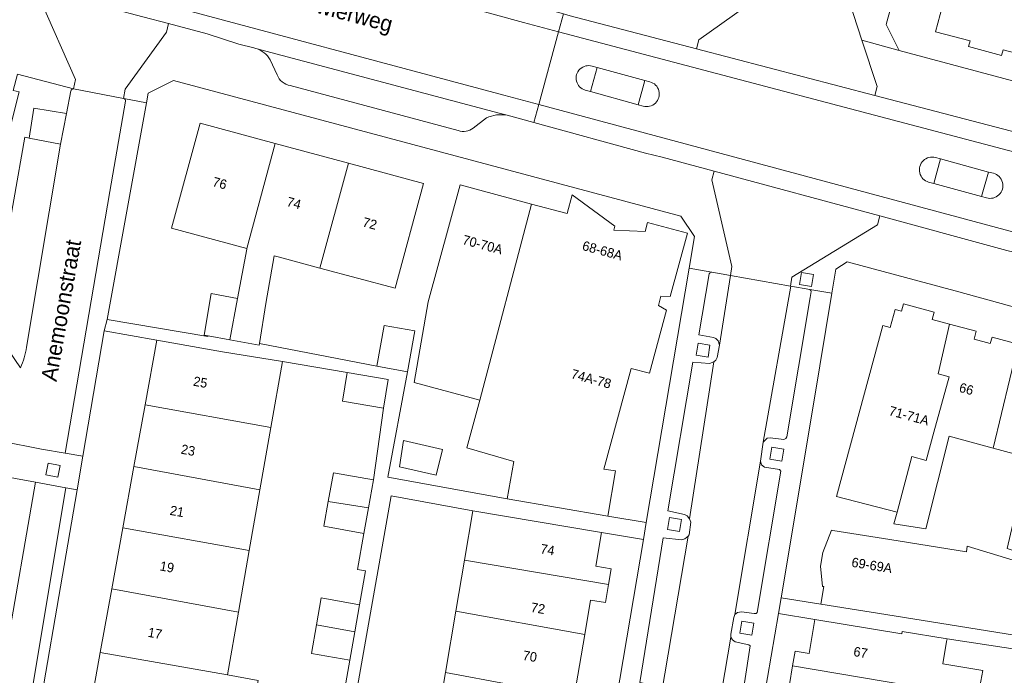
# Model space of a CAD drawing. Header units: metres. Extents: x 151448 to 154749, y 463108 to 465296.
# Tile 209 of 256: x 153318 to 153396, y 463524 to 463576. Entities that reach past the tile are written whole.
import ezdxf
from ezdxf.enums import TextEntityAlignment as Align

# ---------------------------------------------------------------- set-up
doc = ezdxf.new("R2010")
doc.units = ezdxf.units.M
for name, color, linetype, lineweight in [('B-PV-GR-GROENVOORZIENING-GV', 253, 'Continuous', 9), ('B-PV-OG-BEBOUWING-GV', 1, 'Continuous', 9), ('B-PV-OG-BEBOUWING-T18', 2, 'Continuous', 9), ('B-PV-OG-TERREIN_ERF-GV', 253, 'Continuous', 9), ('B-PV-OG-TOPOGRAFIE-T18', 2, 'Continuous', 9), ('B-PV-VH-GESLOTENVERHARDING_ASFALT-GV', 253, 'Continuous', 9), ('B-PV-VH-OPENVERHARDING_BETONSTRAATSTEEN-GV', 253, 'Continuous', 9), ('B-PV-VH-OPENVERHARDING_STRAATBAKSTEEN-GV', 253, 'Continuous', 9), ('B-PV-VH-OPENVERHARDING_TEGEL-GV', 253, 'Continuous', 9)]:
    doc.layers.add(name, color=color, linetype=linetype, lineweight=lineweight)
doc.styles.add('Drong', font='txt', dxfattribs={"height": 1.8})

msp = doc.modelspace()

# ---------------------------------------------------------------- linework, layer by layer
at = {"layer": 'B-PV-GR-GROENVOORZIENING-GV', "flags": 128}
for points in [[(153379.935, 463555.773), (153379.778, 463554.826), (153380.725, 463554.667), (153380.883, 463555.615)], [(153371.739, 463550.168), (153371.582, 463549.221), (153372.529, 463549.062), (153372.687, 463550.01)], [(153377.583, 463541.92), (153377.426, 463540.973), (153378.373, 463540.814), (153378.531, 463541.762)], [(153320.978, 463539.536), (153321.164, 463540.478), (153320.222, 463540.665), (153320.036, 463539.723)], [(153369.467, 463536.352), (153369.31, 463535.405), (153370.257, 463535.246), (153370.415, 463536.194)], [(153375.217, 463528.127), (153375.06, 463527.18), (153376.007, 463527.021), (153376.165, 463527.969)]]:
    msp.add_lwpolyline(points, close=True, dxfattribs=at)
at = {"layer": 'B-PV-OG-BEBOUWING-GV', "flags": 128}
for points in [[(153400.692, 463589.011), (153396.903, 463589.984), (153395.852, 463585.987), (153393.722, 463586.548), (153390.563, 463574.851), (153393.306, 463574.12), (153393.187, 463573.676), (153395.799, 463572.959), (153395.922, 463573.424), (153397.319, 463573.052), (153397.625, 463572.462), (153399.282, 463572.014), (153399.867, 463572.373), (153402.496, 463571.67), (153404.739, 463580.459), (153398.946, 463581.976)], [(153338.221, 463566.006), (153332.27, 463567.613), (153330.004, 463559.274), (153335.97, 463557.673)], [(153335.23, 463553.707), (153334.62, 463550.435), (153336.932, 463550.004), (153336.956, 463550.147), (153337.474, 463553.301), (153338.137, 463557.091), (153338.56, 463556.978), (153341.765, 463556.117), (153344.013, 463564.441), (153338.221, 463566.006), (153335.97, 463557.673), (153335.973, 463557.672), (153335.961, 463557.625)], [(153341.765, 463556.117), (153347.719, 463554.519), (153349.964, 463562.834), (153344.013, 463564.441)], [(153354.436, 463545.637), (153358.544, 463561.193), (153352.875, 463562.722), (153350.342, 463553.435), (153349.239, 463547.06)], [(153354.436, 463545.637), (153353.413, 463541.864), (153357.146, 463540.797), (153356.606, 463537.819), (153364.578, 463536.464), (153365.185, 463540.036), (153364.272, 463540.189), (153366.444, 463548.168), (153367.892, 463547.777), (153369.245, 463552.791), (153368.601, 463553.151), (153368.801, 463553.89), (153369.538, 463553.877), (153370.895, 463558.9), (153367.737, 463559.741), (153367.542, 463559.008), (153365.068, 463559.123), (153365.146, 463559.444), (153361.75, 463561.919), (153361.353, 463560.435), (153358.544, 463561.193)], [(153334.62, 463550.435), (153335.23, 463553.707), (153333.149, 463554.112), (153332.581, 463550.815), (153332.887, 463550.758)], [(153390.446, 463543.125), (153391.637, 463547.51), (153390.769, 463547.746), (153391.671, 463551.685), (153390.314, 463552.045), (153390.469, 463552.63), (153388.034, 463553.277), (153387.878, 463552.692), (153387.356, 463552.831), (153386.977, 463551.421), (153386.379, 463551.581), (153382.727, 463538.001), (153387.514, 463536.762), (153388.682, 463541.173), (153389.83, 463540.861)], [(153348.71, 463547.908), (153349.281, 463551.153), (153346.853, 463551.581), (153346.281, 463548.336)], [(153395.137, 463541.85), (153397.129, 463550.086), (153395.046, 463550.643), (153394.911, 463550.139), (153393.625, 463550.483), (153393.794, 463551.12), (153391.671, 463551.685), (153390.769, 463547.746), (153391.637, 463547.51), (153390.446, 463543.125), (153389.83, 463540.861), (153388.682, 463541.173), (153387.514, 463536.762), (153387.263, 463535.849), (153389.796, 463535.443), (153391.643, 463542.799)], [(153327.894, 463545.286), (153337.877, 463543.488), (153338.795, 463548.704), (153334.034, 463549.479), (153328.821, 463550.416)], [(153395.137, 463541.85), (153399.155, 463540.758), (153398.579, 463538.64), (153399.889, 463538.291), (153401.044, 463543.071), (153401.699, 463542.95), (153402.357, 463545.688), (153401.702, 463545.868), (153402.33, 463548.16), (153400.497, 463548.649), (153400.63, 463549.148), (153397.129, 463550.086)], [(153346.791, 463545.022), (153347.175, 463547.292), (153343.922, 463547.843), (153343.537, 463545.573)], [(153327.894, 463545.286), (153327.012, 463540.401), (153337.008, 463538.549), (153337.877, 463543.488)], [(153348.389, 463542.459), (153348.062, 463540.357), (153350.972, 463539.7), (153351.482, 463541.747)], [(153326.132, 463535.53), (153336.162, 463533.744), (153337.008, 463538.549), (153327.012, 463540.401)], [(153342.421, 463537.628), (153345.609, 463537.122), (153346.001, 463539.326), (153342.824, 463539.892)], [(153345.609, 463537.122), (153342.421, 463537.628), (153342.069, 463535.651), (153345.246, 463535.086)], [(153364.094, 463535.155), (153353.872, 463536.876), (153353.219, 463532.978), (153364.633, 463531.033), (153364.843, 463532.28), (153363.644, 463532.482)], [(153325.258, 463530.693), (153335.301, 463528.852), (153336.162, 463533.744), (153326.132, 463535.53)], [(153401.415, 463532.406), (153398.63, 463533.164), (153397.486, 463533.475), (153397.341, 463532.789), (153393.087, 463534.074), (153393.015, 463533.623), (153386.941, 463534.597), (153382.42, 463535.322), (153382.322, 463535.338), (153381.634, 463533.576), (153381.46, 463532.49), (153381.607, 463530.886), (153381.705, 463530.87), (153381.482, 463529.483), (153386.624, 463528.658), (153398.312, 463526.783), (153398.345, 463526.99), (153402.662, 463526.19), (153402.727, 463526.567), (153402.783, 463526.893), (153403.122, 463529.605), (153403.911, 463529.431), (153404.474, 463531.614)], [(153364.633, 463531.033), (153353.219, 463532.978), (153352.541, 463528.933), (153362.755, 463527.073), (153363.214, 463529.799), (153364.391, 463529.6)], [(153324.348, 463525.653), (153334.424, 463523.871), (153335.301, 463528.852), (153325.258, 463530.693)], [(153341.496, 463527.829), (153344.525, 463527.279), (153344.903, 463529.439), (153341.87, 463529.969)], [(153351.725, 463524.063), (153361.929, 463522.163), (153362.755, 463527.073), (153352.541, 463528.933)], [(153344.133, 463525.037), (153344.525, 463527.279), (153341.496, 463527.829), (153341.1, 463525.567)], [(153379.241, 463524.598), (153393.926, 463522.113), (153394.321, 463524.234), (153391.159, 463524.748), (153391.451, 463526.519), (153391.484, 463526.721), (153387.916, 463527.316), (153387.885, 463527.125), (153381.008, 463528.261), (153380.562, 463525.576), (153379.434, 463525.763)], [(153324.348, 463525.653), (153323.464, 463520.762), (153333.551, 463518.914), (153335.988, 463518.485), (153336.86, 463523.442), (153334.424, 463523.871)], [(153379.241, 463524.598), (153378.995, 463523.115), (153380.141, 463522.925), (153379.697, 463520.283), (153389.775, 463518.557), (153390.117, 463520.525), (153393.519, 463519.933), (153393.926, 463522.113)], [(153361.929, 463522.163), (153351.725, 463524.063), (153350.88, 463519.024), (153361.088, 463517.164)]]:
    msp.add_lwpolyline(points, close=True, dxfattribs=at)
at = {"layer": 'B-PV-OG-TERREIN_ERF-GV', "flags": 128}
for points in [[(153397.386, 463614.566), (153392.491, 463596.769), (153392.456, 463596.642), (153386.664, 463575.422), (153387.686, 463573.369), (153414.464, 463566.208)], [(153397.319, 463573.052), (153395.922, 463573.424), (153395.799, 463572.959), (153393.187, 463573.676), (153393.306, 463574.12), (153390.563, 463574.851), (153393.722, 463586.548), (153395.852, 463585.987), (153396.903, 463589.984)], [(153399.155, 463540.758), (153395.137, 463541.85), (153391.643, 463542.799), (153389.796, 463535.443), (153387.263, 463535.849), (153387.514, 463536.762), (153382.727, 463538.001), (153386.379, 463551.581), (153386.977, 463551.421), (153387.356, 463552.831), (153387.878, 463552.692), (153388.034, 463553.277), (153390.469, 463552.63), (153390.314, 463552.045), (153391.671, 463551.685), (153393.794, 463551.12), (153393.625, 463550.483), (153394.911, 463550.139), (153395.046, 463550.643), (153397.129, 463550.086)], [(153339.798, 463500.549), (153344.133, 463525.037), (153341.1, 463525.567), (153341.496, 463527.829), (153341.87, 463529.969), (153344.903, 463529.439), (153345.369, 463532.11), (153344.745, 463532.219), (153345.246, 463535.086), (153342.069, 463535.651), (153342.421, 463537.628), (153342.824, 463539.892), (153346.001, 463539.326), (153346.791, 463545.022), (153343.537, 463545.573), (153343.922, 463547.843), (153338.795, 463548.704), (153337.877, 463543.488), (153337.008, 463538.549), (153336.162, 463533.744), (153335.301, 463528.852), (153334.424, 463523.871), (153336.86, 463523.442)], [(153350.88, 463519.024), (153351.725, 463524.063), (153352.541, 463528.933), (153353.219, 463532.978), (153353.872, 463536.876), (153347.402, 463538.079), (153340.751, 463500.375)], [(153361.542, 463500), (153367.408, 463534.595), (153364.094, 463535.155), (153363.644, 463532.482), (153364.843, 463532.28), (153364.633, 463531.033), (153364.391, 463529.6), (153363.214, 463529.799), (153362.755, 463527.073), (153361.929, 463522.163)], [(153375.542, 463495.573), (153376.286, 463500), (153376.37, 463500.502), (153377.212, 463505.504), (153378.04, 463510.428), (153378.878, 463515.414), (153379.697, 463520.283), (153380.141, 463522.925), (153378.995, 463523.115), (153379.241, 463524.598), (153379.434, 463525.763), (153380.562, 463525.576), (153381.008, 463528.261), (153378.109, 463528.733), (153373.189, 463500), (153367.566, 463465.207)], [(153404.516, 463523.765), (153403.484, 463524.911), (153391.484, 463526.721), (153391.451, 463526.519), (153391.159, 463524.748), (153394.321, 463524.234), (153393.926, 463522.113)]]:
    msp.add_lwpolyline(points, dxfattribs=at)
for points in [[(153348.71, 463547.908), (153347.156, 463539.536), (153356.606, 463537.819), (153357.146, 463540.797), (153353.413, 463541.864), (153354.436, 463545.637), (153349.239, 463547.06), (153350.342, 463553.435), (153352.875, 463562.722), (153358.544, 463561.193), (153361.353, 463560.435), (153361.75, 463561.919), (153365.146, 463559.444), (153365.068, 463559.123), (153367.542, 463559.008), (153367.737, 463559.741), (153370.895, 463558.9), (153369.538, 463553.877), (153368.801, 463553.89), (153368.601, 463553.151), (153369.245, 463552.791), (153367.892, 463547.777), (153366.444, 463548.168), (153364.272, 463540.189), (153365.185, 463540.036), (153364.578, 463536.464), (153367.635, 463535.945), (153371.035, 463556.104), (153371.458, 463558.614), (153370.378, 463560.245), (153330.154, 463570.989), (153328.136, 463569.996), (153327.997, 463569.23), (153324.895, 463552.038), (153332.876, 463550.7), (153332.887, 463550.758), (153332.581, 463550.815), (153333.149, 463554.112), (153335.23, 463553.707), (153335.961, 463557.625), (153335.973, 463557.672), (153335.97, 463557.673), (153330.004, 463559.274), (153332.27, 463567.613), (153338.221, 463566.006), (153344.013, 463564.441), (153349.964, 463562.834), (153347.719, 463554.519), (153341.765, 463556.117), (153338.56, 463556.978), (153338.137, 463557.091), (153337.474, 463553.301), (153336.956, 463550.147), (153346.281, 463548.336), (153346.853, 463551.581), (153349.281, 463551.153)], [(153397.486, 463533.475), (153396.237, 463533.881), (153396.689, 463535.827), (153399.17, 463535.156), (153404.833, 463533.625), (153406.135, 463538.896), (153409.004, 463549.676), (153392.115, 463554.307), (153383.575, 463556.608), (153382.673, 463556.026), (153382.357, 463554.123), (153380.922, 463545.484), (153378.32, 463529.99), (153381.482, 463529.483), (153381.705, 463530.87), (153381.607, 463530.886), (153381.46, 463532.49), (153381.634, 463533.576), (153382.322, 463535.338), (153382.42, 463535.322), (153386.941, 463534.597), (153393.015, 463533.623), (153393.087, 463534.074), (153397.341, 463532.789)], [(153321.663, 463510.791), (153322.555, 463515.73), (153323.464, 463520.762), (153324.348, 463525.653), (153325.258, 463530.693), (153326.132, 463535.53), (153327.012, 463540.401), (153327.894, 463545.286), (153328.821, 463550.416), (153324.662, 463551.144), (153322.962, 463541.224), (153322.502, 463538.537), (153318.421, 463514.722), (153317.857, 463511.489), (153316.049, 463501.123), (153315.853, 463500), (153315.274, 463496.687), (153319.006, 463496.086), (153319.714, 463500), (153319.906, 463501.062), (153320.803, 463506.026)], [(153348.389, 463542.459), (153351.482, 463541.747), (153350.972, 463539.7), (153348.062, 463540.357)]]:
    msp.add_lwpolyline(points, close=True, dxfattribs=at)
at = {"layer": 'B-PV-VH-GESLOTENVERHARDING_ASFALT-GV', "flags": 128}
for points in [[(153171.224, 463626.072), (153175.797, 463624.809), (153221.166, 463612.542), (153235.175, 463608.751), (153248.028, 463605.204), (153260.255, 463601.915), (153270.939, 463599.111), (153297.837, 463591.718), (153327.202, 463583.884), (153329.668, 463583.226), (153344.882, 463579.173), (153357.899, 463575.582), (153360.687, 463574.847), (153361.073, 463576.267), (153358.286, 463577.035), (153345.479, 463580.564), (153340.803, 463581.848), (153335.715, 463583.246), (153330.077, 463584.725)], [(153238.575, 463601.462), (153269.668, 463593.342), (153293.526, 463586.697), (153296.255, 463585.964), (153325.672, 463578.047), (153328.077, 463577.4), (153356.353, 463569.826), (153359.118, 463569.083), (153360.687, 463574.847), (153357.899, 463575.582), (153344.882, 463579.173), (153329.668, 463583.226), (153327.202, 463583.884), (153297.837, 463591.718), (153270.939, 463599.111), (153260.255, 463601.915), (153248.028, 463605.204), (153235.175, 463608.751), (153221.166, 463612.542), (153175.797, 463624.809), (153171.224, 463626.072)], [(153336.691, 463573.529), (153355.975, 463568.409), (153356.617, 463568.238), (153358.73, 463567.659), (153359.118, 463569.083), (153356.353, 463569.826), (153328.077, 463577.4), (153325.672, 463578.047), (153296.255, 463585.964), (153293.526, 463586.697), (153269.668, 463593.342), (153238.575, 463601.462)], [(153317.088, 463578.887), (153319.054, 463578.347), (153325.313, 463576.68), (153327.706, 463576.043), (153329.756, 463575.497), (153332.827, 463574.688), (153335.324, 463573.869), (153336.528, 463573.575)], [(153362.797, 463570.221), (153363.201, 463570.109), (153363.745, 463572.027), (153363.349, 463572.123)], [(153363.349, 463572.123), (153363.745, 463572.027), (153367.532, 463570.986)], [(153367.918, 463570.885), (153367.532, 463570.986), (153366.986, 463569.061), (153367.377, 463568.96)], [(153367.532, 463570.986), (153367.918, 463570.885)], [(153367.377, 463568.96), (153366.986, 463569.061), (153363.201, 463570.109), (153362.797, 463570.221)], [(153390.426, 463562.829), (153390.968, 463564.774), (153390.572, 463564.879)], [(153390.572, 463564.879), (153390.968, 463564.774), (153394.756, 463563.735), (153395.156, 463563.632)], [(153394.756, 463563.735), (153394.206, 463561.798), (153394.6, 463561.693)], [(153395.156, 463563.632), (153394.756, 463563.735)], [(153390.023, 463562.939), (153390.426, 463562.829)], [(153394.206, 463561.798), (153390.426, 463562.829), (153390.023, 463562.939)], [(153394.6, 463561.693), (153394.206, 463561.798)]]:
    msp.add_lwpolyline(points, dxfattribs=at)
for points in [[(153360.687, 463574.847), (153398.764, 463564.808), (153399.163, 463566.295), (153397.78, 463566.67), (153397.744, 463566.68), (153397.69, 463566.693), (153385.751, 463569.812), (153371.625, 463573.502), (153361.609, 463576.119), (153361.073, 463576.267)], [(153398.764, 463564.808), (153360.687, 463574.847), (153359.118, 463569.083), (153397.165, 463558.858)], [(153373.018, 463563.8), (153386.146, 463560.248), (153395.348, 463557.755), (153396.233, 463557.522), (153396.768, 463557.382), (153397.165, 463558.858), (153359.118, 463569.083), (153358.73, 463567.659), (153367.585, 463565.229), (153368.9, 463564.919)]]:
    msp.add_lwpolyline(points, close=True, dxfattribs=at)
at = {"layer": 'B-PV-VH-GESLOTENVERHARDING_ASFALT-GV'}
for points in [[(153336.528, 463573.575, -0.024333), (153336.691, 463573.529)], [(153363.349, 463572.123, 1.010543), (153362.797, 463570.221)], [(153362.797, 463570.221, -1.010543), (153363.349, 463572.123)], [(153367.377, 463568.96, 1.020611), (153367.918, 463570.885)], [(153367.918, 463570.885, -1.020611), (153367.377, 463568.96)], [(153390.572, 463564.879, 1.000342), (153390.023, 463562.939)], [(153390.023, 463562.939, -1.000342), (153390.572, 463564.879)], [(153394.6, 463561.693, 1.021995), (153395.156, 463563.632)], [(153395.156, 463563.632, -1.021995), (153394.6, 463561.693)]]:
    msp.add_lwpolyline(points, format="xyb", dxfattribs=at)
at = {"layer": 'B-PV-VH-OPENVERHARDING_BETONSTRAATSTEEN-GV', "flags": 128}
for points in [[(153318.705, 463566.425), (153321.201, 463565.946), (153321.662, 463568.384), (153319.076, 463568.789)], [(153372.984, 463548.683), (153372.657, 463548.56), (153371.326, 463548.672), (153369.356, 463536.88), (153370.657, 463536.583), (153370.883, 463536.479), (153371.051, 463536.244)], [(153376.701, 463540.809), (153374.66, 463528.665), (153374.868, 463528.83), (153375.191, 463528.879), (153376.183, 463528.728), (153376.347, 463528.75), (153376.433, 463528.83), (153378.309, 463540.033), (153378.198, 463540.141), (153377.017, 463540.339), (153376.766, 463540.533)], [(153316.012, 463539.742), (153314.816, 463533.211), (153311.28, 463512.542), (153314.477, 463511.995), (153319.219, 463539.155)], [(153322.502, 463538.537), (153321.601, 463538.691), (153317.098, 463511.621), (153317.857, 463511.489), (153318.421, 463514.722)], [(153368.841, 463522.402), (153370.944, 463534.862), (153370.689, 463534.657), (153370.427, 463534.567), (153368.979, 463534.736), (153367.117, 463523.27), (153368.49, 463522.998), (153368.661, 463522.798)], [(153372.251, 463514.586), (153372.367, 463514.808), (153372.519, 463514.938), (153372.759, 463514.961), (153373.73, 463514.799), (153374.098, 463514.968), (153374.179, 463515.14), (153375.878, 463526.164), (153375.755, 463526.266), (153374.69, 463526.494), (153374.481, 463526.641), (153374.339, 463526.856)]]:
    msp.add_lwpolyline(points, close=True, dxfattribs=at)
for points in [[(153318.486, 463549.852), (153321.201, 463565.946), (153318.705, 463566.425), (153318.354, 463566.492), (153315.724, 463551.585), (153317.559, 463548.879), (153318.01, 463548.225)], [(153372.629, 463555.665), (153371.81, 463550.834), (153372.958, 463550.615), (153373.162, 463550.536), (153373.346, 463550.343), (153373.442, 463550.005), (153374.3, 463555.535), (153372.839, 463555.795)], [(153372.251, 463514.586), (153374.339, 463526.856), (153374.327, 463527.095), (153374.585, 463528.425), (153374.66, 463528.665), (153376.701, 463540.809), (153376.904, 463542.328), (153379.091, 463554.684), (153379.06, 463554.69), (153374.3, 463555.535), (153373.442, 463550.005), (153373.267, 463549.042), (153373.147, 463548.82), (153372.984, 463548.683), (153371.051, 463536.244), (153371.174, 463535.988), (153371.041, 463534.984), (153370.944, 463534.862), (153368.841, 463522.402)], [(153380.601, 463554.415), (153379.091, 463554.684), (153376.904, 463542.328), (153377.217, 463542.629), (153377.469, 463542.668), (153378.533, 463542.533), (153378.702, 463542.603), (153378.784, 463542.739), (153380.626, 463553.789), (153380.701, 463554.254)]]:
    msp.add_lwpolyline(points, dxfattribs=at)
at = {"layer": 'B-PV-VH-OPENVERHARDING_BETONSTRAATSTEEN-GV'}
for points in [[(153372.839, 463555.795, 0.323607), (153372.629, 463555.665)], [(153380.701, 463554.254, 0.401002), (153380.601, 463554.415)], [(153318.01, 463548.225, 0.088651), (153318.486, 463549.852)]]:
    msp.add_lwpolyline(points, format="xyb", dxfattribs=at)
at = {"layer": 'B-PV-VH-OPENVERHARDING_STRAATBAKSTEEN-GV'}
for points in [[(153336.691, 463573.529, -0.179735), (153337.823, 463572.635)], [(153338.365, 463571.447, 0.275407), (153339.41, 463570.59)], [(153322.225, 463570.327, 0.324574), (153322, 463570.17)], [(153326.345, 463569.341, 0.378237), (153326.22, 463569.551)], [(153354.955, 463568.021, -0.153484), (153356.617, 463568.238)], [(153352.729, 463567.029, 0.263351), (153353.918, 463567.212)], [(153318.486, 463549.852, -0.088651), (153318.01, 463548.225)]]:
    msp.add_lwpolyline(points, format="xyb", dxfattribs=at)
at = {"layer": 'B-PV-VH-OPENVERHARDING_STRAATBAKSTEEN-GV', "flags": 128}
for points in [[(153356.617, 463568.238), (153355.975, 463568.409), (153336.691, 463573.529)], [(153337.823, 463572.635), (153338.365, 463571.447)], [(153339.41, 463570.59), (153352.729, 463567.029)], [(153322, 463570.17), (153321.662, 463568.384), (153321.201, 463565.946), (153318.486, 463549.852)], [(153326.22, 463569.551), (153326.174, 463569.559), (153322.225, 463570.327)], [(153311.959, 463547.498), (153311.694, 463546.474), (153286.648, 463552.898), (153284.41, 463553.439), (153279.297, 463554.764), (153278.654, 463551.157), (153279.23, 463551.063), (153285.077, 463550.772), (153291.322, 463549.045), (153302.641, 463545.824), (153316.497, 463542.391), (153319.675, 463541.768), (153321.557, 463541.457), (153325.103, 463562.199), (153326.345, 463569.341)], [(153353.918, 463567.212), (153354.955, 463568.021)], [(153318.01, 463548.225), (153317.559, 463548.879)]]:
    msp.add_lwpolyline(points, dxfattribs=at)
at = {"layer": 'B-PV-VH-OPENVERHARDING_TEGEL-GV', "flags": 128}
for points in [[(153397.504, 463614.999), (153399.534, 463622.361), (153394.089, 463619.191), (153393.156, 463615.616), (153392.876, 463614.467), (153393.013, 463614.247), (153393.52, 463614.041), (153394.295, 463613.837), (153394.563, 463613.659), (153394.625, 463613.303), (153389.892, 463596.14), (153389.745, 463595.812), (153389.448, 463595.81), (153388.524, 463596.073), (153388.197, 463596.071), (153388.019, 463595.833), (153383.578, 463578.979), (153383.394, 463578.283), (153384.73, 463574.193), (153387.686, 463573.369), (153386.664, 463575.422), (153392.456, 463596.642), (153392.491, 463596.769), (153397.386, 463614.566)], [(153361.609, 463576.119), (153371.625, 463573.502), (153371.807, 463574.199), (153375.456, 463576.79), (153373.206, 463577.413), (153367.851, 463578.906), (153342.588, 463585.69), (153333.876, 463587.998)], [(153317.774, 463571.484), (153322.225, 463570.327), (153322.387, 463571.065), (153319.55, 463577.496), (153318.857, 463577.632), (153319.054, 463578.347), (153317.088, 463578.887)], [(153336.528, 463573.575), (153335.324, 463573.869), (153332.827, 463574.688), (153329.756, 463575.497), (153329.594, 463574.809), (153326.318, 463570.298), (153326.174, 463569.559), (153326.22, 463569.551), (153327.997, 463569.23), (153328.136, 463569.996), (153330.154, 463570.989), (153370.378, 463560.245), (153371.458, 463558.614), (153371.035, 463556.104), (153372.839, 463555.795), (153374.3, 463555.535), (153374.408, 463556.24), (153372.831, 463563.109), (153373.018, 463563.8), (153368.9, 463564.919), (153367.585, 463565.229), (153358.73, 463567.659), (153356.617, 463568.238)], [(153384.73, 463574.193), (153385.933, 463570.509), (153385.751, 463569.812), (153397.69, 463566.693), (153397.744, 463566.68), (153397.78, 463566.67)], [(153455.761, 463551.054), (153455.766, 463551.053), (153458.251, 463550.4), (153463.571, 463549.001), (153464.647, 463553.102), (153459.34, 463554.537), (153443.873, 463558.715), (153439.642, 463559.857), (153414.464, 463566.208), (153387.686, 463573.369), (153384.73, 463574.193)], [(153338.365, 463571.447), (153337.823, 463572.635)], [(153322.225, 463570.327), (153317.774, 463571.484), (153317.445, 463570.205), (153317.919, 463570.082), (153317.115, 463566.958), (153316.64, 463567.08), (153316.384, 463566.083), (153316.484, 463566.052), (153316.362, 463565.651), (153315.833, 463565.783), (153315.186, 463563.405), (153315.798, 463563.235), (153314.87, 463558.174), (153313.852, 463558.43), (153313.208, 463556.002), (153314.44, 463555.668), (153313.496, 463550.599), (153311.601, 463551.066), (153311.018, 463547.748), (153311.959, 463547.498), (153314.104, 463546.97)], [(153352.729, 463567.029), (153339.41, 463570.59)], [(153317.559, 463548.879), (153315.724, 463551.585), (153318.354, 463566.492), (153318.705, 463566.425), (153319.076, 463568.789), (153321.662, 463568.384), (153322, 463570.17)], [(153326.345, 463569.341), (153325.103, 463562.199), (153321.557, 463541.457), (153322.962, 463541.224), (153324.662, 463551.144), (153324.895, 463552.038), (153327.997, 463569.23), (153326.22, 463569.551)], [(153354.955, 463568.021), (153353.918, 463567.212)], [(153396.233, 463557.522), (153395.348, 463557.755), (153386.146, 463560.248), (153385.958, 463559.553), (153379.186, 463555.399), (153379.06, 463554.69), (153379.091, 463554.684), (153380.601, 463554.415), (153382.357, 463554.123), (153382.673, 463556.026), (153383.575, 463556.608), (153392.115, 463554.307), (153409.004, 463549.676), (153411.187, 463549.077), (153415.845, 463547.8), (153427.864, 463544.648), (153433.077, 463543.2), (153435.286, 463542.631), (153436.045, 463542.436), (153434.755, 463546.472), (153434.95, 463547.227), (153429.739, 463548.572)], [(153372.839, 463555.795), (153371.035, 463556.104), (153367.635, 463535.945), (153367.408, 463534.595), (153361.542, 463500), (153358.718, 463481.598), (153356.385, 463467.174)], [(153367.117, 463523.27), (153368.979, 463534.736), (153370.427, 463534.567), (153370.689, 463534.657), (153370.944, 463534.862), (153371.041, 463534.984), (153371.174, 463535.988), (153371.051, 463536.244), (153370.883, 463536.479), (153370.657, 463536.583), (153369.356, 463536.88), (153371.326, 463548.672), (153372.657, 463548.56), (153372.984, 463548.683), (153373.147, 463548.82), (153373.267, 463549.042), (153373.442, 463550.005), (153373.346, 463550.343), (153373.162, 463550.536), (153372.958, 463550.615), (153371.81, 463550.834), (153372.629, 463555.665)], [(153367.566, 463465.207), (153373.189, 463500), (153378.109, 463528.733), (153378.32, 463529.99), (153380.922, 463545.484), (153382.357, 463554.123), (153380.601, 463554.415)], [(153380.701, 463554.254), (153380.626, 463553.789), (153378.784, 463542.739), (153378.702, 463542.603), (153378.533, 463542.533), (153377.469, 463542.668), (153377.217, 463542.629), (153376.904, 463542.328), (153376.701, 463540.809), (153376.766, 463540.533), (153377.017, 463540.339), (153378.198, 463540.141), (153378.309, 463540.033), (153376.433, 463528.83), (153376.347, 463528.75), (153376.183, 463528.728), (153375.191, 463528.879), (153374.868, 463528.83), (153374.66, 463528.665), (153374.585, 463528.425), (153374.327, 463527.095), (153374.339, 463526.856), (153374.481, 463526.641), (153374.69, 463526.494), (153375.755, 463526.266), (153375.878, 463526.164), (153374.179, 463515.14)], [(153340.751, 463500.375), (153347.402, 463538.079), (153353.872, 463536.876), (153364.094, 463535.155), (153367.408, 463534.595), (153367.635, 463535.945), (153364.578, 463536.464), (153356.606, 463537.819), (153347.156, 463539.536), (153348.71, 463547.908), (153346.281, 463548.336), (153336.956, 463550.147), (153336.932, 463550.004), (153334.62, 463550.435), (153332.887, 463550.758), (153332.876, 463550.7), (153324.895, 463552.038), (153324.662, 463551.144), (153328.821, 463550.416), (153334.034, 463549.479), (153338.795, 463548.704), (153343.922, 463547.843), (153347.175, 463547.292), (153346.791, 463545.022), (153346.001, 463539.326), (153345.609, 463537.122), (153345.246, 463535.086), (153344.745, 463532.219), (153345.369, 463532.11), (153344.903, 463529.439), (153344.525, 463527.279), (153344.133, 463525.037), (153339.798, 463500.549)], [(153421.616, 463523.659), (153416.872, 463524.618), (153403.991, 463526.804), (153402.727, 463526.567), (153402.662, 463526.19), (153398.345, 463526.99), (153398.312, 463526.783), (153386.624, 463528.658), (153381.482, 463529.483), (153378.32, 463529.99), (153378.109, 463528.733), (153381.008, 463528.261), (153387.885, 463527.125), (153387.916, 463527.316), (153391.484, 463526.721), (153403.484, 463524.911), (153404.516, 463523.765)]]:
    msp.add_lwpolyline(points, dxfattribs=at)
for points in [[(153385.933, 463570.509), (153384.73, 463574.193), (153383.394, 463578.283), (153383.578, 463578.979), (153379.319, 463580.092), (153379.129, 463579.397), (153375.456, 463576.79), (153371.807, 463574.199), (153371.625, 463573.502), (153385.751, 463569.812)], [(153322.225, 463570.327), (153326.174, 463569.559), (153326.318, 463570.298), (153329.594, 463574.809), (153329.756, 463575.497), (153327.706, 463576.043), (153325.313, 463576.68), (153319.054, 463578.347), (153318.857, 463577.632), (153319.55, 463577.496), (153322.387, 463571.065)], [(153366.986, 463569.061), (153367.532, 463570.986), (153363.745, 463572.027), (153363.201, 463570.109)], [(153390.426, 463562.829), (153394.206, 463561.798), (153394.756, 463563.735), (153390.968, 463564.774)], [(153374.408, 463556.24), (153374.3, 463555.535), (153379.06, 463554.69), (153379.186, 463555.399), (153385.958, 463559.553), (153386.146, 463560.248), (153373.018, 463563.8), (153372.831, 463563.109)], [(153379.935, 463555.773), (153380.883, 463555.615), (153380.725, 463554.667), (153379.778, 463554.826)], [(153371.739, 463550.168), (153372.687, 463550.01), (153372.529, 463549.062), (153371.582, 463549.221)], [(153322.962, 463541.224), (153321.557, 463541.457), (153319.675, 463541.768), (153316.497, 463542.391), (153316.396, 463541.84), (153316.012, 463539.742), (153319.219, 463539.155), (153321.601, 463538.691), (153322.502, 463538.537)], [(153377.583, 463541.92), (153378.531, 463541.762), (153378.373, 463540.814), (153377.426, 463540.973)], [(153320.978, 463539.536), (153320.036, 463539.723), (153320.222, 463540.665), (153321.164, 463540.478)], [(153317.098, 463511.621), (153321.601, 463538.691), (153319.219, 463539.155), (153314.477, 463511.995)], [(153369.467, 463536.352), (153370.415, 463536.194), (153370.257, 463535.246), (153369.31, 463535.405)], [(153375.217, 463528.127), (153376.165, 463527.969), (153376.007, 463527.021), (153375.06, 463527.18)]]:
    msp.add_lwpolyline(points, close=True, dxfattribs=at)
at = {"layer": 'B-PV-VH-OPENVERHARDING_TEGEL-GV'}
for points in [[(153336.691, 463573.529, 0.024333), (153336.528, 463573.575)], [(153337.823, 463572.635, 0.179735), (153336.691, 463573.529)], [(153339.41, 463570.59, -0.275407), (153338.365, 463571.447)], [(153322, 463570.17, -0.324574), (153322.225, 463570.327)], [(153326.22, 463569.551, -0.378237), (153326.345, 463569.341)], [(153356.617, 463568.238, 0.153484), (153354.955, 463568.021)], [(153353.918, 463567.212, -0.263351), (153352.729, 463567.029)], [(153372.629, 463555.665, -0.323607), (153372.839, 463555.795)], [(153380.601, 463554.415, -0.401002), (153380.701, 463554.254)]]:
    msp.add_lwpolyline(points, format="xyb", dxfattribs=at)

# ---------------------------------------------------------------- texts
at = {"layer": 'B-PV-OG-BEBOUWING-T18', "style": 'Drong'}
for s, rotation, p in [('76', 345, (153333.817, 463562.852)), ('74', 345, (153339.704, 463561.272)), ('72', 345, (153345.717, 463559.659)), ('70-70A', 344.9, (153354.661, 463557.978)), ('68-68A', 344.8, (153364.16, 463557.507)), ('74A-78', 344.8, (153363.271, 463547.342)), ('25', 349.7, (153332.282, 463547.077)), ('66', 344.8, (153393.019, 463546.54)), ('71-71A', 344.8, (153388.469, 463544.419)), ('23', 349.7, (153331.309, 463541.688)), ('21', 349.7, (153330.434, 463536.844)), ('74', 350.4, (153359.809, 463533.798)), ('69-69A', 350.9, (153385.523, 463532.564)), ('19', 349.7, (153329.637, 463532.434)), ('72', 350.4, (153359.05, 463529.16)), ('17', 349.7, (153328.687, 463527.172)), ('67', 350.6, (153384.63, 463525.657)), ('70', 350.4, (153358.409, 463525.35))]:
    msp.add_text(s, height=0.75, rotation=rotation, dxfattribs=at).set_placement(p, align=Align.MIDDLE)
at = {"layer": 'B-PV-OG-TOPOGRAFIE-T18', "style": 'Drong'}
for s, rotation, p in [('Noordewierweg', 345.1, (153341.839, 463576.748)), ('Anemoonstraat', 80, (153321.247, 463552.763))]:
    msp.add_text(s, height=1.25, rotation=rotation, dxfattribs=at).set_placement(p, align=Align.MIDDLE)

doc.saveas('drawing.dxf')
